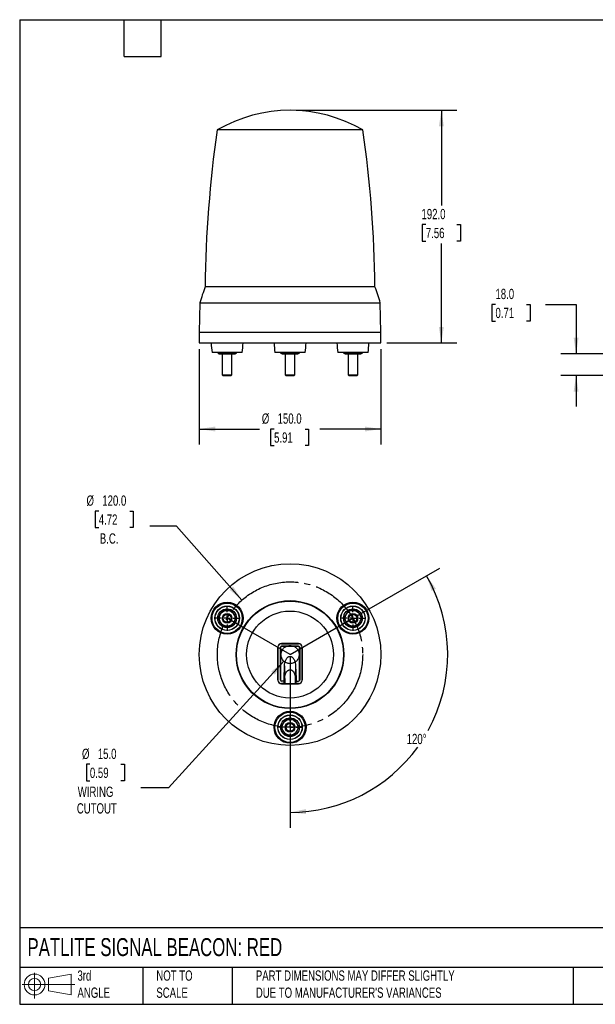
# Model space of a CAD drawing. Header units: millimetres. Extents: x 25 to 1092, y 25 to 838.
# Tile 1 of 2: x 25 to 501, y 25 to 838. Entities that reach past the tile are written whole.
import ezdxf

# ---------------------------------------------------------------- set-up
doc = ezdxf.new("R2010")
doc.units = ezdxf.units.MM
doc.header["$LTSCALE"] = 4
doc.linetypes.add('SLD-Center', pattern=[19.05, 15.24, -1.27, 1.27, -1.27])
doc.linetypes.add('SLD-Solid', pattern=[0])
doc.layers.add('CENTER', color=40, linetype='SLD-Center')
doc.layers.add('SLD-DEFPOINTS', color=7, linetype='Continuous')
doc.layers.add('DIMENSIONS', color=140, linetype='SLD-Solid', lineweight=25)
doc.layers.add('TEXT', color=140, linetype='SLD-Solid', lineweight=25)
doc.styles.add('SLDTEXTSTYLE0', font='TXT', dxfattribs={"width": 0.7})
doc.dimstyles.new('SLDDIMSTYLE0', dxfattribs={"dimtxt": 8.632031, "dimasz": 13.208, "dimexe": 0, "dimexo": 0.0625, "dimgap": 2.158008, "dimtad": 0, "dimtih": 1, "dimtoh": 1, "dimrnd": 1e-09, "dimzin": 4, "dimdsep": 46, "dimtxsty": 'SLDTEXTSTYLE0', "dimsah": 1, "dimcen": 0.09, "dimadec": 0, "dimazin": 1, "dimtfac": 1, "dimtofl": 0, "dimtmove": 0, "dimatfit": 3, "dimfxl": 0, "dimfrac": 2, "dimtolj": 1, "dimtzin": 12, "dimarcsym": 0})
doc.dimstyles.new('SLDDIMSTYLE1', dxfattribs={"dimtxt": 8.632031, "dimasz": 13.208, "dimexe": 0, "dimexo": 0.0625, "dimgap": 2.158008, "dimtad": 0, "dimtih": 1, "dimtoh": 1, "dimrnd": 1e-09, "dimzin": 4, "dimdsep": 46, "dimtxsty": 'SLDTEXTSTYLE0', "dimsah": 1, "dimcen": 0.09, "dimadec": 0, "dimazin": 1, "dimtfac": 1, "dimtmove": 0, "dimatfit": 0, "dimfxl": 0, "dimfrac": 2, "dimtolj": 1, "dimtzin": 12, "dimarcsym": 0})
doc.dimstyles.new('SLDDIMSTYLE3', dxfattribs={"dimtxt": 8.632031, "dimasz": 13.208, "dimexe": 0, "dimexo": 0.0625, "dimgap": 2.158008, "dimtad": 0, "dimtih": 1, "dimtoh": 1, "dimrnd": 1e-09, "dimzin": 4, "dimdsep": 46, "dimtxsty": 'SLDTEXTSTYLE0', "dimsah": 1, "dimcen": 0, "dimadec": 0, "dimazin": 1, "dimtfac": 1, "dimtofl": 0, "dimtmove": 0, "dimatfit": 3, "dimfxl": 0, "dimfrac": 2, "dimtolj": 1, "dimtzin": 12, "dimarcsym": 0})
doc.dimstyles.new('SLDDIMSTYLE4', dxfattribs={"dimtxt": 8.632031, "dimasz": 13.208, "dimexe": 0, "dimexo": 0.0625, "dimgap": 2.158008, "dimtad": 0, "dimtih": 1, "dimtoh": 1, "dimdec": 4, "dimlfac": 4, "dimzin": 12, "dimdsep": 46, "dimtxsty": 'SLDTEXTSTYLE0', "dimsah": 1, "dimcen": 0.09, "dimadec": 0, "dimazin": 3, "dimtfac": 1, "dimtdec": 0, "dimtofl": 0, "dimtmove": 0, "dimatfit": 3, "dimfxl": 0, "dimfrac": 2, "dimtolj": 1, "dimtzin": 12, "dimarcsym": 0})

# ---------------------------------------------------------------- blocks, each defined once
blk = doc.blocks.new('Block11')
at = {"color": 7, "linetype": 'SLD-Solid', "lineweight": 18}
for p, q in [((10.35, 21.24), (10.35, 0)), ((21.92, 16.67), (40.7, 20.13)), ((21.92, 6.38), (21.92, 16.67)), ((40.7, 20.13), (40.7, 2.93)), ((0, 11.53), (43.49, 11.53)), ((21.92, 6.38), (40.7, 2.93))]:
    blk.add_line(p, q, dxfattribs=at)
for radius in [8.6, 5.14]:
    blk.add_circle((10.35, 11.53), radius, dxfattribs=at)
blk = doc.blocks.new('Block12')
at = {"layer": 'SLD-DEFPOINTS'}
blk.add_blockref('Block11', (0, 0), dxfattribs=at)
blk = doc.blocks.new('_D')
at = {"layer": 'DIMENSIONS'}
for p, q in [((173.73, 566.3), (173.73, 487.6)), ((323.73, 566.3), (323.73, 487.6)), ((173.73, 500.3), (223.5, 500.3)), ((235.54, 500.3), (232.64, 500.3)), ((232.64, 500.3), (232.64, 486.58)), ((261.19, 500.3), (264.09, 500.3)), ((264.09, 500.3), (264.09, 486.58)), ((323.73, 500.3), (273.23, 500.3)), ((232.64, 486.58), (235.54, 486.58)), ((264.09, 486.58), (261.19, 486.58))]:
    blk.add_line(p, q, dxfattribs=at)
for points in [[(173.73, 500.3), (186.94, 498.27), (186.94, 502.33)], [(323.73, 500.3), (310.52, 502.33), (310.52, 498.27)]]:
    blk.add_solid(points, dxfattribs=at)
at = {"layer": 'DIMENSIONS', "char_height": 8.467, "attachment_point": 1, "style": 'SLDTEXTSTYLE0'}
for s, insert in [('%%c', (225.43, 513.15)), ('150.0', (238.46, 513.15)), ('5.91', (235.54, 497.5))]:
    blk.add_mtext(s, dxfattribs=dict(at, insert=insert))
blk = doc.blocks.new('_D_1')
at = {"layer": 'DIMENSIONS'}
for p, q in [((253.81, 763.38), (386.43, 763.38)), ((373.73, 763.38), (373.73, 684.81)), ((360.91, 669.16), (358.01, 669.16)), ((358.01, 669.16), (358.01, 655.44)), ((386.56, 669.16), (389.46, 669.16)), ((389.46, 669.16), (389.46, 655.44)), ((358.01, 655.44), (360.91, 655.44)), ((373.73, 571.38), (373.73, 653.5)), ((389.46, 655.44), (386.56, 655.44)), ((328.81, 571.38), (386.43, 571.38))]:
    blk.add_line(p, q, dxfattribs=at)
for points in [[(373.73, 763.38), (371.7, 750.17), (375.76, 750.17)], [(373.73, 571.38), (375.76, 584.59), (371.7, 584.59)]]:
    blk.add_solid(points, dxfattribs=at)
at = {"layer": 'DIMENSIONS', "char_height": 8.467, "attachment_point": 1, "style": 'SLDTEXTSTYLE0'}
for s, insert in [('192.0', (357.32, 682)), ('7.56', (360.91, 666.35))]:
    blk.add_mtext(s, dxfattribs=dict(at, insert=insert))
blk = doc.blocks.new('_D_2')
at = {"layer": 'DIMENSIONS'}
for p, q in [((418.42, 603.18), (415.53, 603.18)), ((415.53, 603.18), (415.53, 589.46)), ((444.08, 603.18), (446.97, 603.18)), ((446.97, 603.18), (446.97, 589.46)), ((459.63, 603.18), (485.03, 603.18)), ((485.03, 603.18), (485.03, 562.38)), ((415.53, 589.46), (418.42, 589.46)), ((446.97, 589.46), (444.08, 589.46)), ((562.54, 562.38), (472.33, 562.38)), ((565.73, 544.38), (472.33, 544.38)), ((485.03, 544.38), (485.03, 518.98))]:
    blk.add_line(p, q, dxfattribs=at)
for points in [[(485.03, 562.38), (487.07, 575.59), (483, 575.59)], [(485.03, 544.38), (483, 531.17), (487.07, 531.17)]]:
    blk.add_solid(points, dxfattribs=at)
at = {"layer": 'DIMENSIONS', "char_height": 8.467, "attachment_point": 1, "style": 'SLDTEXTSTYLE0'}
for s, insert in [('18.0', (418.42, 616.03)), ('0.71', (418.42, 600.37))]:
    blk.add_mtext(s, dxfattribs=dict(at, insert=insert))
blk = doc.blocks.new('_D_5')
at = {"layer": 'DIMENSIONS'}
for p, q in [((90.71, 432.61), (87.81, 432.61)), ((87.81, 432.61), (87.81, 418.89)), ((116.36, 432.61), (119.26, 432.61)), ((119.26, 432.61), (119.26, 418.89)), ((87.81, 418.89), (90.71, 418.89)), ((119.26, 418.89), (116.36, 418.89)), ((155.05, 420.08), (132.82, 420.08)), ((208.99, 359.05), (155.05, 420.08))]:
    blk.add_line(p, q, dxfattribs=at)
blk.add_solid([(208.99, 359.05), (201.77, 370.29), (198.72, 367.6)], dxfattribs=at)
at = {"layer": 'DIMENSIONS', "char_height": 8.467, "attachment_point": 1, "style": 'SLDTEXTSTYLE0'}
for s, insert in [('%%c', (80.61, 445.46)), ('120.0', (93.64, 445.46)), ('4.72', (90.71, 429.81)), ('B.C.', (91.61, 414.16))]:
    blk.add_mtext(s, dxfattribs=dict(at, insert=insert))
blk = doc.blocks.new('_D_6')
at = {"layer": 'DIMENSIONS'}
for p, q in [((305.09, 346.64), (372.52, 385.57)), ((248.73, 249.02), (248.73, 171.15))]:
    blk.add_line(p, q, dxfattribs=at)
for start, end in [(331.2623, 30), (270, 324.11679)]:
    blk.add_arc((248.73, 314.1), 130.24, start, end, dxfattribs=at)
for points in [[(361.53, 379.22), (365.74, 366.53), (369.35, 368.39)], [(248.73, 183.85), (262.03, 182.49), (261.82, 186.55)]]:
    blk.add_solid(points, dxfattribs=at)
at = {"layer": 'DIMENSIONS', "insert": (345.07, 248.67), "char_height": 8.467, "attachment_point": 1, "style": 'SLDTEXTSTYLE0'}
blk.add_mtext('120°', dxfattribs=at)
blk = doc.blocks.new('_D_7')
at = {"layer": 'DIMENSIONS'}
for p, q in [((243.68, 308.56), (148.41, 204.15)), ((83.4, 223.54), (80.5, 223.54)), ((80.5, 223.54), (80.5, 209.82)), ((109.05, 223.54), (111.95, 223.54)), ((111.95, 223.54), (111.95, 209.82)), ((80.5, 209.82), (83.4, 209.82)), ((111.95, 209.82), (109.05, 209.82)), ((148.41, 204.15), (125.45, 204.15))]:
    blk.add_line(p, q, dxfattribs=at)
blk.add_solid([(243.68, 308.56), (233.27, 300.17), (236.28, 297.43)], dxfattribs=at)
at = {"layer": 'DIMENSIONS', "char_height": 8.467, "attachment_point": 1, "style": 'SLDTEXTSTYLE0'}
for s, insert in [('%%c', (76.88, 236.39)), ('15.0', (89.91, 236.39)), ('0.59', (83.4, 220.74)), ('WIRING', (73.35, 205.09)), ('CUTOUT', (72.61, 191.37))]:
    blk.add_mtext(s, dxfattribs=dict(at, insert=insert))
blk = doc.blocks.new('SW_CENTERMARKSYMBOL_0')
at = {"layer": 'CENTER', "color": 0}
for p, q in [((0, 5.08), (0, 10.29)), ((-5.08, 0), (-10.29, 0)), ((0, 0), (-2.54, 0)), ((0, 0), (0, 2.54)), ((0, 0), (0, -2.54)), ((0, 0), (2.54, 0)), ((5.08, 0), (10.29, 0)), ((0, -5.08), (0, -10.29))]:
    blk.add_line(p, q, dxfattribs=at)
blk = doc.blocks.new('SW_CENTERMARKSYMBOL_1')
at = {"layer": 'CENTER', "color": 0}
for p, q in [((0, 5.08), (0, 10.29)), ((-5.08, 0), (-10.29, 0)), ((0, 0), (-2.54, 0)), ((0, 0), (0, 2.54)), ((0, 0), (0, -2.54)), ((0, 0), (2.54, 0)), ((5.08, 0), (10.29, 0)), ((0, -5.08), (0, -10.29))]:
    blk.add_line(p, q, dxfattribs=at)
blk = doc.blocks.new('SW_CENTERMARKSYMBOL_2')
at = {"layer": 'CENTER', "color": 0}
for p, q in [((0, 5.08), (0, 10.29)), ((-5.08, 0), (-10.29, 0)), ((0, 0), (-2.54, 0)), ((0, 0), (0, 2.54)), ((0, 0), (0, -2.54)), ((0, 0), (2.54, 0)), ((5.08, 0), (10.29, 0)), ((0, -5.08), (0, -10.29))]:
    blk.add_line(p, q, dxfattribs=at)

msp = doc.modelspace()

# ---------------------------------------------------------------- linework, layer by layer
for p, q in [((220.434118, 747.159263), (188.485372, 747.159263)), ((308.978682, 747.159263), (220.434118, 747.159263)), ((310.675315, 617.704763), (178.567221, 617.704763)), ((318.896833, 617.704763), (310.675315, 617.704763)), ((174.150949, 604.379012), (173.732027, 580.379012)), ((174.150949, 604.379012), (213.701226, 604.379012)), ((213.701226, 604.379012), (323.313105, 604.379012)), ((323.732027, 580.379012), (323.313105, 604.379012)), ((173.732027, 580.379012), (173.732027, 571.379012)), ((173.732027, 580.379012), (323.732027, 580.379012)), ((323.732027, 571.379012), (323.732027, 580.379012)), ((173.732027, 571.379012), (248.732027, 571.379012)), ((248.732027, 571.379012), (323.732027, 571.379012)), ((185.945185, 563.379012), (184.270503, 563.379012)), ((209.270503, 563.379012), (185.945185, 563.379012)), ((189.258916, 562.963052), (190.270503, 562.379012)), ((189.264949, 563.379012), (189.264949, 562.959569)), ((192.770503, 562.379012), (192.770503, 545.069512)), ((193.017726, 563.379012), (193.017726, 562.959569)), ((200.52328, 562.959569), (200.52328, 563.379012)), ((200.770503, 545.069512), (200.770503, 562.379012)), ((203.270503, 562.379012), (204.28209, 562.963052)), ((204.276056, 563.379012), (204.276056, 562.959569)), ((261.232027, 563.379012), (236.232027, 563.379012)), ((241.22044, 562.963052), (242.232027, 562.379012)), ((241.226474, 562.959569), (241.226474, 563.379012)), ((244.732027, 562.379012), (244.732027, 545.069512)), ((244.97925, 563.379012), (244.97925, 562.959569)), ((252.484804, 562.959569), (252.484804, 563.379012)), ((252.732027, 545.069512), (252.732027, 562.379012)), ((255.232027, 562.379012), (256.243614, 562.963052)), ((256.237581, 563.379012), (256.237581, 562.959569)), ((311.518869, 563.379012), (288.193551, 563.379012)), ((293.181964, 562.963052), (294.193551, 562.379012)), ((293.187998, 562.959569), (293.187998, 563.379012)), ((296.693551, 562.379012), (296.693551, 545.069512)), ((296.940775, 563.379012), (296.940775, 562.959569)), ((304.446328, 563.379012), (304.446328, 562.959569)), ((304.693551, 545.069512), (304.693551, 562.379012)), ((307.193551, 562.379012), (308.205138, 562.963052)), ((308.199105, 563.379012), (308.199105, 562.959569)), ((313.193551, 563.379012), (311.518869, 563.379012)), ((192.770503, 545.069512), (193.461003, 544.379012)), ((192.770503, 545.069512), (200.234604, 545.069512)), ((200.080003, 544.379012), (200.770503, 545.069512)), ((200.234604, 545.069512), (200.770503, 545.069512)), ((244.732027, 545.069512), (245.422527, 544.379012)), ((244.732027, 545.069512), (245.267925, 545.069512)), ((245.267925, 545.069512), (252.732027, 545.069512)), ((252.041527, 544.379012), (252.732027, 545.069512)), ((296.693551, 545.069512), (297.384051, 544.379012)), ((296.693551, 545.069512), (304.693551, 545.069512)), ((304.003051, 544.379012), (304.693551, 545.069512)), ((193.461003, 544.379012), (199.636614, 544.379012)), ((199.636614, 544.379012), (200.080003, 544.379012)), ((245.422527, 544.379012), (245.865916, 544.379012)), ((245.865916, 544.379012), (252.041527, 544.379012)), ((297.384051, 544.379012), (304.003051, 544.379012)), ((238.655201, 320.096206), (238.655201, 293.096206)), ((238.740757, 320.096206), (238.655201, 320.096206)), ((238.740757, 293.096206), (238.740757, 320.096206)), ((240.754099, 293.096206), (240.754099, 320.096206)), ((240.782027, 320.096206), (240.754099, 320.096206)), ((240.782027, 320.096206), (240.782027, 293.096206)), ((255.732027, 323.173032), (241.732027, 323.173032)), ((241.732027, 323.173032), (241.732027, 323.087476)), ((241.732027, 323.087476), (255.732027, 323.087476)), ((241.782027, 321.096206), (241.782027, 321.124135)), ((241.782027, 321.124135), (255.682027, 321.124135)), ((255.682027, 321.096206), (241.782027, 321.096206)), ((255.682027, 321.096206), (255.682027, 321.124135)), ((255.732027, 323.087476), (255.732027, 323.173032)), ((256.682027, 293.096206), (256.682027, 320.096206)), ((256.682027, 320.096206), (256.709955, 320.096206)), ((256.709955, 320.096206), (256.709955, 293.096206)), ((258.808853, 320.096206), (258.723297, 320.096206)), ((258.723297, 320.096206), (258.723297, 293.096206)), ((258.808853, 293.096206), (258.808853, 320.096206)), ((248.732027, 312.601485), (248.732027, 301.602963)), ((243.746773, 294.468988), (244.232027, 304.679286)), ((244.232027, 304.679286), (244.232027, 304.807257)), ((244.232027, 304.679286), (244.232027, 294.86793)), ((253.232027, 304.679286), (253.232027, 304.807257)), ((253.232027, 304.679286), (253.232027, 294.86793)), ((253.232027, 304.679286), (253.717281, 294.468988)), ((238.655201, 293.096206), (238.740757, 293.096206)), ((240.782027, 293.096206), (240.754099, 293.096206)), ((243.746773, 292.096206), (243.746773, 294.468988)), ((243.746773, 294.468988), (244.249151, 294.468988)), ((244.249151, 291.102238), (244.249151, 294.468988)), ((244.344545, 294.468988), (244.344545, 290.27081)), ((253.119509, 290.27081), (253.119509, 294.468326)), ((253.214903, 294.469087), (253.214903, 291.102238)), ((253.214903, 294.468988), (253.717281, 294.468988)), ((253.717281, 294.468988), (253.717281, 292.096206)), ((256.682027, 293.096206), (256.709955, 293.096206)), ((258.723297, 293.096206), (258.808853, 293.096206)), ((241.732027, 290.104937), (241.732027, 290.019381)), ((243.886755, 290.104937), (241.732027, 290.104937)), ((241.732027, 290.019381), (255.732027, 290.019381)), ((243.746773, 292.096206), (241.782027, 292.096206)), ((241.782027, 292.096206), (241.782027, 292.068278)), ((243.886755, 292.068278), (241.782027, 292.068278)), ((243.746773, 292.096206), (243.886755, 292.068278)), ((243.886755, 291.822604), (243.886755, 292.068278)), ((243.886755, 290.862963), (243.886755, 291.822604)), ((243.886755, 290.530534), (243.886755, 290.862963)), ((243.886755, 290.461879), (243.886755, 290.530534)), ((243.886755, 290.461879), (243.886755, 290.104937)), ((244.249151, 290.249585), (243.886755, 290.104937)), ((244.249151, 290.249585), (244.249151, 291.102238)), ((244.344545, 290.27081), (253.119509, 290.27081)), ((253.214903, 291.102238), (253.214903, 290.249585)), ((253.577299, 290.104937), (253.214903, 290.249585)), ((253.717281, 292.096206), (253.577299, 292.068278)), ((253.577299, 291.822604), (253.577299, 292.068278)), ((253.577299, 292.068278), (255.682027, 292.068278)), ((253.577299, 291.822604), (253.577299, 290.530534)), ((253.577299, 290.530534), (253.577299, 290.461879)), ((253.577299, 290.104937), (253.577299, 290.461879)), ((255.732027, 290.104937), (253.577299, 290.104937)), ((253.717281, 292.096206), (255.682027, 292.096206)), ((255.682027, 292.096206), (255.682027, 292.068278)), ((255.732027, 290.019381), (255.732027, 290.104937))]:
    msp.add_line(p, q)
for centre, radius in [((248.732027, 314.096206), 75), ((248.732027, 314.096206), 44.517647), ((248.732027, 314.096206), 44.170006), ((196.770503, 344.096206), 13.2), ((196.770503, 344.096206), 12.5), ((196.770503, 344.096206), 10.10473), ((196.770503, 344.096206), 9.980799), ((196.770503, 344.096206), 7.75), ((248.732027, 314.096206), 35.891553), ((300.693551, 344.096206), 13.2), ((300.693551, 344.096206), 12.5), ((300.693551, 344.096206), 10.10473), ((300.693551, 344.096206), 9.980799), ((300.693551, 344.096206), 7.75), ((196.770503, 344.096206), 4), ((196.770503, 344.096206), 3.3095), ((300.693551, 344.096206), 4), ((300.693551, 344.096206), 3.3095), ((248.732027, 254.096206), 13.2), ((248.732027, 254.096206), 12.5), ((248.732027, 254.096206), 10.10473), ((248.732027, 254.096206), 9.980799), ((248.732027, 254.096206), 7.75), ((248.732027, 254.096206), 4), ((248.732027, 254.096206), 3.3095)]:
    msp.add_circle(centre, radius)
for centre, radius, start, end in [((248.732027, 643.379012), 120, 59.863918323, 120.136081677), ((1178.501062, 606.202064), 1000, 171.896760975, 179.340929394), ((-681.037008, 606.202064), 1000, 0.659070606, 8.103239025), ((461.050095, 516.692756), 300, 160.323645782, 163.005043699), ((36.413959, 516.692756), 300, 16.994956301, 19.676354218), ((283.459537, 576.088678), 100, 182.699438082, 187.301851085), ((110.081469, 576.088678), 100, 352.698148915, 357.300561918), ((335.421061, 576.088678), 100, 182.699438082, 187.301851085), ((162.042993, 576.088678), 100, 352.698148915, 357.300561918), ((387.382585, 576.088678), 100, 182.699438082, 187.301851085), ((214.004517, 576.088678), 100, 352.698148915, 357.300561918), ((241.732027, 320.096206), 3.076826, 90, 180), ((241.732027, 320.096206), 2.99127, 90, 180), ((241.782027, 320.096206), 1.027928, 90, 180), ((241.782027, 320.096206), 1, 90, 180), ((255.682027, 320.096206), 1.027928, 0, 90), ((255.682027, 320.096206), 1, 0, 90), ((255.732027, 320.096206), 3.076826, 0, 90), ((255.732027, 320.096206), 2.99127, 0, 90), ((241.732027, 293.096206), 3.076826, 180, 270), ((241.732027, 293.096206), 2.99127, 180, 270), ((241.782027, 293.096206), 1.027928, 180, 270), ((241.782027, 293.096206), 1, 180, 270), ((255.682027, 293.096206), 1, 270, 0), ((255.682027, 293.096206), 1.027928, 270, 0), ((255.732027, 293.096206), 3.076826, 270, 0), ((255.732027, 293.096206), 2.99127, 270, 0)]:
    msp.add_arc(centre, radius, start, end)
for points, knots in [([(191.141338, 562.379012), (190.822631, 562.379012), (190.507091, 562.43404), (189.881312, 562.636211), (189.57075, 562.783015), (189.264949, 562.959569)], [0, 0, 0, 0, 0.5, 0.5, 1, 1, 1, 1]), ([(190.319057, 562.379012), (190.30392, 562.379012), (190.233224, 562.379012), (190.503499, 562.379012), (190.931159, 562.379012), (191.141338, 562.379012)], [0, 0, 0, 0, 0.1216901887, 0.5683432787, 1, 1, 1, 1]), ([(193.017726, 562.959569), (192.712366, 562.783269), (192.402877, 562.63677), (191.77549, 562.43394), (191.459317, 562.379012), (191.141338, 562.379012)], [0, 0, 0, 0, 0.5, 0.5, 1, 1, 1, 1]), ([(191.141338, 562.379012), (191.412171, 562.379012), (191.751949, 562.379012), (192.554813, 562.379012), (193.017726, 562.379012), (194.02328, 562.379012), (194.565295, 562.379012), (195.668404, 562.379012), (196.228836, 562.379012), (196.770503, 562.379012)], [0, 0, 0, 0, 0.25, 0.25, 0.5, 0.5, 0.75, 0.75, 1, 1, 1, 1]), ([(196.770503, 562.379012), (196.133089, 562.379012), (195.502009, 562.43404), (194.250452, 562.636211), (193.629328, 562.783015), (193.017726, 562.959569)], [0, 0, 0, 0, 0.5, 0.5, 1, 1, 1, 1]), ([(200.52328, 562.959569), (199.912559, 562.783269), (199.293581, 562.63677), (198.038807, 562.43394), (197.406461, 562.379012), (196.770503, 562.379012)], [0, 0, 0, 0, 0.5, 0.5, 1, 1, 1, 1]), ([(196.770503, 562.379012), (197.312169, 562.379012), (197.872601, 562.379012), (198.97571, 562.379012), (199.517726, 562.379012), (200.52328, 562.379012), (200.986192, 562.379012), (201.789057, 562.379012), (202.128835, 562.379012), (202.399668, 562.379012)], [0, 0, 0, 0, 0.25, 0.25, 0.5, 0.5, 0.75, 0.75, 1, 1, 1, 1]), ([(202.399668, 562.379012), (202.080961, 562.379012), (201.765421, 562.43404), (201.139643, 562.636211), (200.82908, 562.783015), (200.52328, 562.959569)], [0, 0, 0, 0, 0.5, 0.5, 1, 1, 1, 1]), ([(204.276056, 562.959569), (203.970696, 562.783269), (203.661206, 562.63677), (203.033817, 562.433939), (202.717648, 562.379012), (202.399668, 562.379012)], [0, 0, 0, 0, 0.5, 0.5, 1, 1, 1, 1]), ([(202.399668, 562.379012), (202.679371, 562.379012), (203.187071, 562.379012), (203.211213, 562.379012), (203.222055, 562.379012)], [0, 0, 0, 0, 0.5509228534, 1, 1, 1, 1]), ([(243.102862, 562.379012), (242.784155, 562.379012), (242.468615, 562.43404), (241.842837, 562.636211), (241.532274, 562.783015), (241.226474, 562.959569)], [0, 0, 0, 0, 0.5, 0.5, 1, 1, 1, 1]), ([(242.280582, 562.379012), (242.265445, 562.379012), (242.194748, 562.379012), (242.465023, 562.379012), (242.892683, 562.379012), (243.102862, 562.379012)], [0, 0, 0, 0, 0.1216901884, 0.5683432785, 1, 1, 1, 1]), ([(244.97925, 562.959569), (244.67389, 562.783269), (244.3644, 562.63677), (243.737011, 562.433939), (243.420842, 562.379012), (243.102862, 562.379012)], [0, 0, 0, 0, 0.5, 0.5, 1, 1, 1, 1]), ([(243.102862, 562.379012), (243.373467, 562.379012), (243.712958, 562.379012), (244.515332, 562.379012), (244.978046, 562.379012), (245.983469, 562.379012), (246.525554, 562.379012), (247.629104, 562.379012), (248.189904, 562.379012), (248.732027, 562.379012)], [0, 0, 0, 0, 0.25, 0.25, 0.5, 0.5, 0.75, 0.75, 1, 1, 1, 1]), ([(248.732027, 562.379012), (248.094617, 562.379012), (247.463537, 562.43404), (246.211974, 562.636212), (245.59085, 562.783015), (244.97925, 562.959569)], [0, 0, 0, 0, 0.5, 0.5, 1, 1, 1, 1]), ([(252.484804, 562.959569), (251.874083, 562.783269), (251.255105, 562.63677), (250.000332, 562.43394), (249.367985, 562.379012), (248.732027, 562.379012)], [0, 0, 0, 0, 0.5, 0.5, 1, 1, 1, 1]), ([(248.732027, 562.379012), (249.273694, 562.379012), (249.834126, 562.379012), (250.937235, 562.379012), (251.47925, 562.379012), (252.484804, 562.379012), (252.947716, 562.379012), (253.750581, 562.379012), (254.090359, 562.379012), (254.361192, 562.379012)], [0, 0, 0, 0, 0.25, 0.25, 0.5, 0.5, 0.75, 0.75, 1, 1, 1, 1]), ([(254.361192, 562.379012), (254.042485, 562.379012), (253.726945, 562.43404), (253.101167, 562.636211), (252.790605, 562.783015), (252.484804, 562.959569)], [0, 0, 0, 0, 0.5, 0.5, 1, 1, 1, 1]), ([(256.237581, 562.959569), (255.93222, 562.783269), (255.622731, 562.63677), (254.995344, 562.43394), (254.679171, 562.379012), (254.361192, 562.379012)], [0, 0, 0, 0, 0.5, 0.5, 1, 1, 1, 1]), ([(254.361192, 562.379012), (254.641062, 562.379012), (255.148795, 562.379012), (255.17273, 562.379012), (255.183472, 562.379012)], [0, 0, 0, 0, 0.5512154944, 1, 1, 1, 1]), ([(295.064386, 562.379012), (294.745679, 562.379012), (294.430139, 562.43404), (293.804361, 562.636211), (293.493799, 562.783015), (293.187998, 562.959569)], [0, 0, 0, 0, 0.5, 0.5, 1, 1, 1, 1]), ([(294.242106, 562.379012), (294.226969, 562.379012), (294.156272, 562.379012), (294.426547, 562.379012), (294.854207, 562.379012), (295.064386, 562.379012)], [0, 0, 0, 0, 0.1216901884, 0.5683432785, 1, 1, 1, 1]), ([(296.940775, 562.959569), (296.635414, 562.783269), (296.325925, 562.63677), (295.698538, 562.43394), (295.382365, 562.379012), (295.064386, 562.379012)], [0, 0, 0, 0, 0.5, 0.5, 1, 1, 1, 1]), ([(295.064386, 562.379012), (295.335219, 562.379012), (295.674997, 562.379012), (296.477862, 562.379012), (296.940775, 562.379012), (297.946328, 562.379012), (298.488344, 562.379012), (299.591453, 562.379012), (300.151885, 562.379012), (300.693551, 562.379012)], [0, 0, 0, 0, 0.25, 0.25, 0.5, 0.5, 0.75, 0.75, 1, 1, 1, 1]), ([(300.693551, 562.379012), (300.056137, 562.379012), (299.425058, 562.43404), (298.173501, 562.636211), (297.552376, 562.783015), (296.940775, 562.959569)], [0, 0, 0, 0, 0.5, 0.5, 1, 1, 1, 1]), ([(304.446328, 562.959569), (303.835608, 562.783269), (303.216629, 562.63677), (301.961856, 562.43394), (301.329509, 562.379012), (300.693551, 562.379012)], [0, 0, 0, 0, 0.5, 0.5, 1, 1, 1, 1]), ([(300.693551, 562.379012), (301.235218, 562.379012), (301.79565, 562.379012), (302.898759, 562.379012), (303.440775, 562.379012), (304.446328, 562.379012), (304.909241, 562.379012), (305.712105, 562.379012), (306.051883, 562.379012), (306.322716, 562.379012)], [0, 0, 0, 0, 0.25, 0.25, 0.5, 0.5, 0.75, 0.75, 1, 1, 1, 1]), ([(306.322716, 562.379012), (306.004009, 562.379012), (305.68847, 562.43404), (305.062691, 562.636211), (304.752129, 562.783015), (304.446328, 562.959569)], [0, 0, 0, 0, 0.5, 0.5, 1, 1, 1, 1]), ([(308.199105, 562.959569), (307.893745, 562.783269), (307.584255, 562.63677), (306.956869, 562.43394), (306.640696, 562.379012), (306.322716, 562.379012)], [0, 0, 0, 0, 0.5, 0.5, 1, 1, 1, 1]), ([(306.322716, 562.379012), (306.602586, 562.379012), (307.110319, 562.379012), (307.134255, 562.379012), (307.144997, 562.379012)], [0, 0, 0, 0, 0.5512154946, 1, 1, 1, 1]), ([(191.141338, 347.346206), (191.412171, 347.815304), (191.751949, 348.266264), (192.554813, 349.07649), (193.017726, 349.435093), (194.02328, 350.01565), (194.565295, 350.237243), (195.668404, 350.527431), (196.228836, 350.596206), (196.770503, 350.596206)], [0, 0, 0, 0, 0.25, 0.25, 0.5, 0.5, 0.75, 0.75, 1, 1, 1, 1]), ([(193.017726, 350.596206), (192.712366, 350.067307), (192.402877, 349.531256), (191.77549, 348.44459), (191.459317, 347.896962), (191.141338, 347.346206)], [0, 0, 0, 0, 0.5, 0.5, 1, 1, 1, 1]), ([(196.770503, 350.596206), (196.133089, 350.596206), (195.502009, 350.596206), (194.250452, 350.596206), (193.629328, 350.596206), (193.017726, 350.596206)], [0, 0, 0, 0, 0.5, 0.5, 1, 1, 1, 1]), ([(200.52328, 350.596206), (199.912559, 350.596206), (199.293581, 350.596206), (198.038807, 350.596206), (197.406461, 350.596206), (196.770503, 350.596206)], [0, 0, 0, 0, 0.5, 0.5, 1, 1, 1, 1]), ([(196.770503, 350.596206), (197.312169, 350.596206), (197.872601, 350.527431), (198.97571, 350.237243), (199.517726, 350.01565), (200.52328, 349.435093), (200.986192, 349.07649), (201.789057, 348.266264), (202.128835, 347.815304), (202.399668, 347.346206)], [0, 0, 0, 0, 0.25, 0.25, 0.5, 0.5, 0.75, 0.75, 1, 1, 1, 1]), ([(202.399668, 347.346206), (202.080961, 347.898223), (201.765421, 348.444754), (201.139643, 349.528634), (200.82908, 350.066544), (200.52328, 350.596206)], [0, 0, 0, 0, 0.5, 0.5, 1, 1, 1, 1]), ([(296.940775, 350.596206), (296.635414, 350.067307), (296.325925, 349.531256), (295.698538, 348.44459), (295.382365, 347.896962), (295.064386, 347.346206)], [0, 0, 0, 0, 0.5, 0.5, 1, 1, 1, 1]), ([(295.064386, 347.346206), (295.335219, 347.815304), (295.674997, 348.266264), (296.477862, 349.07649), (296.940775, 349.435093), (297.946328, 350.01565), (298.488344, 350.237243), (299.591453, 350.527431), (300.151885, 350.596206), (300.693551, 350.596206)], [0, 0, 0, 0, 0.25, 0.25, 0.5, 0.5, 0.75, 0.75, 1, 1, 1, 1]), ([(300.693551, 350.596206), (300.056137, 350.596206), (299.425058, 350.596206), (298.173501, 350.596206), (297.552376, 350.596206), (296.940775, 350.596206)], [0, 0, 0, 0, 0.5, 0.5, 1, 1, 1, 1]), ([(300.693551, 350.596206), (301.235218, 350.596206), (301.79565, 350.527431), (302.898759, 350.237243), (303.440775, 350.01565), (304.446328, 349.435093), (304.909241, 349.07649), (305.712105, 348.266264), (306.051883, 347.815304), (306.322716, 347.346206)], [0, 0, 0, 0, 0.25, 0.25, 0.5, 0.5, 0.75, 0.75, 1, 1, 1, 1]), ([(304.446328, 350.596206), (303.835608, 350.596206), (303.216629, 350.596206), (301.961856, 350.596206), (301.329509, 350.596206), (300.693551, 350.596206)], [0, 0, 0, 0, 0.5, 0.5, 1, 1, 1, 1]), ([(306.322716, 347.346206), (306.004009, 347.898223), (305.68847, 348.444754), (305.062691, 349.528634), (304.752129, 350.066544), (304.446328, 350.596206)], [0, 0, 0, 0, 0.5, 0.5, 1, 1, 1, 1]), ([(191.141338, 347.346206), (190.822631, 346.79419), (190.507091, 346.247659), (189.881312, 345.163779), (189.57075, 344.625869), (189.264949, 344.096206)], [0, 0, 0, 0, 0.5, 0.5, 1, 1, 1, 1]), ([(189.264949, 344.096206), (189.57031, 343.567307), (189.879799, 343.031256), (190.507185, 341.94459), (190.823359, 341.396962), (191.141338, 340.846206)], [0, 0, 0, 0, 0.5, 0.5, 1, 1, 1, 1]), ([(191.141338, 340.846206), (190.870504, 341.315304), (190.64985, 341.83504), (190.349606, 342.935454), (190.270503, 343.51565), (190.270503, 344.676763), (190.349606, 345.256959), (190.64985, 346.357373), (190.870504, 346.877109), (191.141338, 347.346206)], [0, 0, 0, 0, 0.25, 0.25, 0.5, 0.5, 0.75, 0.75, 1, 1, 1, 1]), ([(202.399668, 347.346206), (202.670273, 346.877504), (202.890846, 346.358146), (203.19114, 345.258269), (203.270372, 344.678229), (203.270634, 343.517116), (203.191659, 342.936765), (202.891465, 341.835813), (202.670729, 341.315699), (202.399668, 340.846206)], [0, 0, 0, 0, 0.25, 0.25, 0.5, 0.5, 0.75, 0.75, 1, 1, 1, 1]), ([(204.276056, 344.096206), (203.970696, 344.625106), (203.661206, 345.161158), (203.033817, 346.247828), (202.717648, 346.79545), (202.399668, 347.346206)], [0, 0, 0, 0, 0.5, 0.5, 1, 1, 1, 1]), ([(202.399668, 340.846206), (202.718373, 341.39822), (203.033913, 341.944751), (203.659695, 343.028637), (203.970257, 343.566546), (204.276056, 344.096206)], [0, 0, 0, 0, 0.5, 0.5, 1, 1, 1, 1]), ([(295.064386, 347.346206), (294.745679, 346.79419), (294.430139, 346.247659), (293.804361, 345.163779), (293.493799, 344.625869), (293.187998, 344.096206)], [0, 0, 0, 0, 0.5, 0.5, 1, 1, 1, 1]), ([(293.187998, 344.096206), (293.493358, 343.567307), (293.802847, 343.031256), (294.430234, 341.94459), (294.746407, 341.396962), (295.064386, 340.846206)], [0, 0, 0, 0, 0.5, 0.5, 1, 1, 1, 1]), ([(295.064386, 340.846206), (294.793553, 341.315304), (294.572899, 341.83504), (294.272654, 342.935454), (294.193551, 343.51565), (294.193551, 344.676763), (294.272654, 345.256959), (294.572899, 346.357373), (294.793553, 346.877109), (295.064386, 347.346206)], [0, 0, 0, 0, 0.25, 0.25, 0.5, 0.5, 0.75, 0.75, 1, 1, 1, 1]), ([(306.322716, 347.346206), (306.59355, 346.877109), (306.814204, 346.357373), (307.114448, 345.256959), (307.193551, 344.676763), (307.193551, 343.51565), (307.114448, 342.935454), (306.814204, 341.83504), (306.59355, 341.315304), (306.322716, 340.846206)], [0, 0, 0, 0, 0.25, 0.25, 0.5, 0.5, 0.75, 0.75, 1, 1, 1, 1]), ([(308.199105, 344.096206), (307.893745, 344.625106), (307.584255, 345.161157), (306.956869, 346.247823), (306.640696, 346.79545), (306.322716, 347.346206)], [0, 0, 0, 0, 0.5, 0.5, 1, 1, 1, 1]), ([(306.322716, 340.846206), (306.641423, 341.398223), (306.956963, 341.944754), (307.582742, 343.028634), (307.893304, 343.566544), (308.199105, 344.096206)], [0, 0, 0, 0, 0.5, 0.5, 1, 1, 1, 1]), ([(191.141338, 340.846206), (191.460045, 340.29419), (191.775585, 339.747659), (192.401363, 338.663779), (192.711925, 338.125869), (193.017726, 337.596206)], [0, 0, 0, 0, 0.5, 0.5, 1, 1, 1, 1]), ([(196.770503, 337.596206), (196.228836, 337.596206), (195.668404, 337.664982), (194.565295, 337.95517), (194.02328, 338.176763), (193.017726, 338.75732), (192.554813, 339.115923), (191.751949, 339.926149), (191.412171, 340.377109), (191.141338, 340.846206)], [0, 0, 0, 0, 0.25, 0.25, 0.5, 0.5, 0.75, 0.75, 1, 1, 1, 1]), ([(193.017726, 337.596206), (193.628446, 337.596206), (194.247425, 337.596206), (195.502198, 337.596206), (196.134545, 337.596206), (196.770503, 337.596206)], [0, 0, 0, 0, 0.5, 0.5, 1, 1, 1, 1]), ([(202.399668, 340.846206), (202.128835, 340.377109), (201.789057, 339.926149), (200.986192, 339.115923), (200.52328, 338.75732), (199.517726, 338.176763), (198.97571, 337.95517), (197.872601, 337.664982), (197.312169, 337.596206), (196.770503, 337.596206)], [0, 0, 0, 0, 0.25, 0.25, 0.5, 0.5, 0.75, 0.75, 1, 1, 1, 1]), ([(196.770503, 337.596206), (197.407917, 337.596206), (198.038997, 337.596206), (199.290553, 337.596206), (199.911678, 337.596206), (200.52328, 337.596206)], [0, 0, 0, 0, 0.5, 0.5, 1, 1, 1, 1]), ([(200.52328, 337.596206), (200.82864, 338.125106), (201.138129, 338.661157), (201.765516, 339.747823), (202.081689, 340.29545), (202.399668, 340.846206)], [0, 0, 0, 0, 0.5, 0.5, 1, 1, 1, 1]), ([(295.064386, 340.846206), (295.383091, 340.294193), (295.698631, 339.747662), (296.324413, 338.663776), (296.634975, 338.125867), (296.940775, 337.596206)], [0, 0, 0, 0, 0.5, 0.5, 1, 1, 1, 1]), ([(300.693551, 337.596206), (300.15234, 337.596206), (299.592277, 337.664864), (298.489608, 337.95474), (297.947663, 338.176144), (296.941979, 338.756473), (296.478868, 339.115042), (295.675512, 339.925494), (295.335448, 340.376714), (295.064386, 340.846206)], [0, 0, 0, 0, 0.25, 0.25, 0.5, 0.5, 0.75, 0.75, 1, 1, 1, 1]), ([(296.940775, 337.596206), (297.551496, 337.596206), (298.170474, 337.596206), (299.425254, 337.596206), (300.057592, 337.596206), (300.693551, 337.596206)], [0, 0, 0, 0, 0.5, 0.5, 1, 1, 1, 1]), ([(306.322716, 340.846206), (306.051883, 340.377109), (305.712105, 339.926149), (304.909241, 339.115923), (304.446328, 338.75732), (303.440775, 338.176763), (302.898759, 337.95517), (301.79565, 337.664982), (301.235218, 337.596206), (300.693551, 337.596206)], [0, 0, 0, 0, 0.25, 0.25, 0.5, 0.5, 0.75, 0.75, 1, 1, 1, 1]), ([(300.693551, 337.596206), (301.330965, 337.596206), (301.962045, 337.596206), (303.213602, 337.596206), (303.834727, 337.596206), (304.446328, 337.596206)], [0, 0, 0, 0, 0.5, 0.5, 1, 1, 1, 1]), ([(304.446328, 337.596206), (304.751688, 338.125106), (305.061178, 338.661157), (305.688564, 339.747823), (306.004737, 340.29545), (306.322716, 340.846206)], [0, 0, 0, 0, 0.5, 0.5, 1, 1, 1, 1]), ([(244.232027, 304.807257), (244.232027, 305.628638), (244.305057, 306.439951), (244.608767, 308.04084), (244.841591, 308.836365), (245.342152, 309.954954), (245.536455, 310.319483), (245.986916, 311.005062), (246.240895, 311.324666), (246.684169, 311.753824), (246.842617, 311.888061), (247.175533, 312.12705), (247.350971, 312.232914), (247.724109, 312.410851), (247.918782, 312.48106), (248.31729, 312.576127), (248.524211, 312.601485), (248.732027, 312.601485)], [0, 0, 0, 0, 0.25, 0.25, 0.5, 0.5, 0.625, 0.625, 0.75, 0.75, 0.8125, 0.8125, 0.875, 0.875, 0.9375, 0.9375, 1, 1, 1, 1]), ([(248.732027, 312.601485), (248.940234, 312.601485), (249.143678, 312.57661), (249.541994, 312.482091), (249.738906, 312.411222), (250.111026, 312.234019), (250.287086, 312.128068), (250.622551, 311.887275), (250.780893, 311.752881), (251.222304, 311.325429), (251.478366, 311.003642), (251.930762, 310.314217), (252.1224, 309.953848), (252.621542, 308.83841), (252.854953, 308.042228), (253.158942, 306.440617), (253.232027, 305.628961), (253.232027, 304.807257)], [0, 0, 0, 0, 0.0625, 0.0625, 0.125, 0.125, 0.1875, 0.1875, 0.25, 0.25, 0.375, 0.375, 0.5, 0.5, 0.75, 0.75, 1, 1, 1, 1]), ([(244.50225, 296.468988), (244.624916, 297.054103), (244.788972, 297.622476), (245.216496, 298.71901), (245.478439, 299.247787), (245.985487, 299.994787), (246.171095, 300.231273), (246.581638, 300.668151), (246.809069, 300.870266), (247.176008, 301.125738), (247.302999, 301.203393), (247.567781, 301.341392), (247.70675, 301.402141), (248.134428, 301.550327), (248.428259, 301.602963), (248.732027, 301.602963)], [0, 0, 0, 0, 0.25, 0.25, 0.5, 0.5, 0.625, 0.625, 0.75, 0.75, 0.8125, 0.8125, 0.875, 0.875, 1, 1, 1, 1]), ([(248.732027, 301.602963), (249.034369, 301.602963), (249.326727, 301.550819), (249.752163, 301.404173), (249.890947, 301.343861), (250.156009, 301.206318), (250.283444, 301.128705), (250.529366, 300.957956), (250.648194, 300.864406), (250.873061, 300.667707), (250.979776, 300.56415), (251.285309, 300.24017), (251.469655, 300.006568), (251.976549, 299.263738), (252.241218, 298.73324), (252.672902, 297.63006), (252.839214, 297.053742), (252.961804, 296.468988)], [0, 0, 0, 0, 0.125, 0.125, 0.1875, 0.1875, 0.25, 0.25, 0.3125, 0.3125, 0.375, 0.375, 0.5, 0.5, 0.75, 0.75, 1, 1, 1, 1]), ([(244.232027, 296.468988), (244.232027, 296.356325), (244.232027, 296.234563), (244.232027, 296.037879), (244.232027, 295.969982), (244.232027, 295.864635), (244.232027, 295.811086), (244.232027, 295.747087), (244.232027, 295.719333), (244.232027, 295.700759), (244.232027, 295.689176), (244.232027, 295.454865), (244.232027, 295.183197), (244.232027, 294.86793)], [0, 0, 0, 0, 0.25, 0.25, 0.375, 0.375, 0.4375, 0.46875, 0.484375, 0.484375, 0.5, 0.5, 1, 1, 1, 1]), ([(244.232027, 294.86793), (244.232027, 294.780126), (244.232408, 294.693473), (244.235369, 294.579404), (244.236786, 294.543557), (244.241408, 294.48798), (244.244738, 294.468988), (244.249151, 294.468988)], [0, 0, 0, 0, 0.5, 0.5, 0.75, 0.75, 1, 1, 1, 1]), ([(244.344545, 294.468988), (244.344545, 294.804043), (244.353457, 295.139097), (244.39843, 295.807649), (244.433411, 296.140628), (244.50225, 296.468988)], [0, 0, 0, 0, 0.5, 0.5, 1, 1, 1, 1]), ([(252.961804, 296.468988), (253.030601, 296.14083), (253.065685, 295.807024), (253.110625, 295.138382), (253.119509, 294.803419), (253.119509, 294.468326)], [0, 0, 0, 0, 0.5, 0.5, 1, 1, 1, 1]), ([(253.214903, 294.469087), (253.216981, 294.468988), (253.218859, 294.472946), (253.221384, 294.484821), (253.222574, 294.492242), (253.223656, 294.50189), (253.224354, 294.508816), (253.224761, 294.513381), (253.226036, 294.528898), (253.226932, 294.543653), (253.228102, 294.569292), (253.228644, 294.582988), (253.229123, 294.597998), (253.229428, 294.608296), (253.22961, 294.614996), (253.231365, 294.683607), (253.232027, 294.766706), (253.232027, 294.86793)], [0, 0, 0, 0, 0.125, 0.125, 0.1875, 0.21875, 0.21875, 0.25, 0.25, 0.375, 0.375, 0.4375, 0.46875, 0.46875, 0.5, 0.5, 1, 1, 1, 1]), ([(243.102862, 257.346206), (243.373467, 257.814909), (243.712958, 258.26561), (244.515332, 259.07561), (244.978046, 259.434247), (245.983469, 260.01503), (246.525554, 260.236812), (247.629104, 260.527312), (248.189904, 260.596206), (248.732027, 260.596206)], [0, 0, 0, 0, 0.25, 0.25, 0.5, 0.5, 0.75, 0.75, 1, 1, 1, 1]), ([(244.97925, 260.596206), (244.67389, 260.067306), (244.3644, 259.531255), (243.737011, 258.444584), (243.420842, 257.896963), (243.102862, 257.346206)], [0, 0, 0, 0, 0.5, 0.5, 1, 1, 1, 1]), ([(248.732027, 260.596206), (248.094617, 260.596206), (247.463537, 260.596206), (246.211974, 260.596206), (245.59085, 260.596206), (244.97925, 260.596206)], [0, 0, 0, 0, 0.5, 0.5, 1, 1, 1, 1]), ([(248.732027, 260.596206), (249.273694, 260.596206), (249.834126, 260.527431), (250.937235, 260.237243), (251.47925, 260.01565), (252.484804, 259.435093), (252.947716, 259.07649), (253.750581, 258.266264), (254.090359, 257.815304), (254.361192, 257.346206)], [0, 0, 0, 0, 0.25, 0.25, 0.5, 0.5, 0.75, 0.75, 1, 1, 1, 1]), ([(252.484804, 260.596206), (251.874083, 260.596206), (251.255105, 260.596206), (250.000332, 260.596206), (249.367985, 260.596206), (248.732027, 260.596206)], [0, 0, 0, 0, 0.5, 0.5, 1, 1, 1, 1]), ([(254.361192, 257.346206), (254.042485, 257.898223), (253.726945, 258.444754), (253.101167, 259.528634), (252.790605, 260.066544), (252.484804, 260.596206)], [0, 0, 0, 0, 0.5, 0.5, 1, 1, 1, 1]), ([(243.102862, 257.346206), (242.784155, 256.79419), (242.468615, 256.247659), (241.842837, 255.163779), (241.532274, 254.625869), (241.226474, 254.096206)], [0, 0, 0, 0, 0.5, 0.5, 1, 1, 1, 1]), ([(241.226474, 254.096206), (241.531834, 253.567307), (241.841323, 253.031256), (242.46871, 251.94459), (242.784883, 251.396962), (243.102862, 250.846206)], [0, 0, 0, 0, 0.5, 0.5, 1, 1, 1, 1]), ([(243.102862, 250.846206), (242.832029, 251.315304), (242.611374, 251.83504), (242.31113, 252.935454), (242.232027, 253.51565), (242.232027, 254.676763), (242.31113, 255.256959), (242.611374, 256.357373), (242.832029, 256.877109), (243.102862, 257.346206)], [0, 0, 0, 0, 0.25, 0.25, 0.5, 0.5, 0.75, 0.75, 1, 1, 1, 1]), ([(256.237581, 254.096206), (255.93222, 254.625106), (255.622731, 255.161157), (254.995344, 256.247823), (254.679171, 256.79545), (254.361192, 257.346206)], [0, 0, 0, 0, 0.5, 0.5, 1, 1, 1, 1]), ([(254.361192, 257.346206), (254.632026, 256.877109), (254.85268, 256.357373), (255.152924, 255.256959), (255.232027, 254.676763), (255.232027, 253.51565), (255.152924, 252.935454), (254.85268, 251.83504), (254.632026, 251.315304), (254.361192, 250.846206)], [0, 0, 0, 0, 0.25, 0.25, 0.5, 0.5, 0.75, 0.75, 1, 1, 1, 1]), ([(254.361192, 250.846206), (254.679899, 251.398223), (254.995439, 251.944754), (255.621217, 253.028634), (255.93178, 253.566544), (256.237581, 254.096206)], [0, 0, 0, 0, 0.5, 0.5, 1, 1, 1, 1]), ([(243.102862, 250.846206), (243.421569, 250.29419), (243.737109, 249.747659), (244.362887, 248.663779), (244.67345, 248.125869), (244.97925, 247.596206)], [0, 0, 0, 0, 0.5, 0.5, 1, 1, 1, 1]), ([(248.732027, 247.596206), (248.19036, 247.596206), (247.629928, 247.664982), (246.526819, 247.95517), (245.984804, 248.176763), (244.97925, 248.75732), (244.516338, 249.115923), (243.713473, 249.926149), (243.373695, 250.377109), (243.102862, 250.846206)], [0, 0, 0, 0, 0.25, 0.25, 0.5, 0.5, 0.75, 0.75, 1, 1, 1, 1]), ([(244.97925, 247.596206), (245.589971, 247.596206), (246.208949, 247.596206), (247.463723, 247.596206), (248.096069, 247.596206), (248.732027, 247.596206)], [0, 0, 0, 0, 0.5, 0.5, 1, 1, 1, 1]), ([(254.361192, 250.846206), (254.090359, 250.377109), (253.750581, 249.926149), (252.947716, 249.115923), (252.484804, 248.75732), (251.47925, 248.176763), (250.937235, 247.95517), (249.834126, 247.664982), (249.273694, 247.596206), (248.732027, 247.596206)], [0, 0, 0, 0, 0.25, 0.25, 0.5, 0.5, 0.75, 0.75, 1, 1, 1, 1]), ([(248.732027, 247.596206), (249.369441, 247.596206), (250.000521, 247.596206), (251.252078, 247.596206), (251.873202, 247.596206), (252.484804, 247.596206)], [0, 0, 0, 0, 0.5, 0.5, 1, 1, 1, 1]), ([(252.484804, 247.596206), (252.790164, 248.125106), (253.099653, 248.661157), (253.72704, 249.747823), (254.043213, 250.29545), (254.361192, 250.846206)], [0, 0, 0, 0, 0.5, 0.5, 1, 1, 1, 1])]:
    msp.add_open_spline(points, degree=3, knots=knots)
for points in [[(244.50225, 296.468988), (244.314776, 296.468988), (244.232027, 296.468988), (244.232027, 296.468988)], [(244.249151, 294.468988), (244.266631, 294.468988), (244.297944, 294.468988), (244.344545, 294.468988)], [(253.232027, 296.468988), (253.232027, 296.468988), (253.149278, 296.468988), (252.961804, 296.468988)], [(253.119509, 294.468326), (253.16611, 294.468997), (253.197423, 294.46899), (253.214903, 294.469087)], [(244.344545, 290.27081), (244.298864, 290.263811), (244.267066, 290.256736), (244.249151, 290.249585)], [(253.214903, 290.249585), (253.196988, 290.256736), (253.16519, 290.263811), (253.119509, 290.27081)]]:
    msp.add_open_spline(points, degree=3)
at = {"layer": 'CENTER'}
for p, q in [((248.732027, 314.096206), (196.770503, 344.096206)), ((248.732027, 314.096206), (300.693551, 344.096206)), ((248.732027, 312.601485), (248.732027, 254.096206))]:
    msp.add_line(p, q, dxfattribs=at)
at = {"layer": 'CENTER', "linetype": 'SLD-Center'}
for radius in [60, 7.5]:
    msp.add_circle((248.732027, 314.096206), radius, dxfattribs=at)
at = {"layer": 'TEXT'}
for p, q in [((25.4, 838.2), (1092.2, 838.2)), ((25.4, 838.2), (25.4, 25.4)), ((111.76, 807.72), (111.76, 838.2)), ((142.24, 807.72), (142.24, 838.2)), ((111.76, 807.72), (142.24, 807.72)), ((1092.2, 88.504431), (25.4, 88.504431)), ((1092.2, 55.88), (25.4, 55.88)), ((127, 55.88), (127, 25.4)), ((200.846512, 55.88), (200.846512, 25.4)), ((482.585911, 55.88), (482.585911, 25.4)), ((25.4, 25.4), (1092.2, 25.4))]:
    msp.add_line(p, q, dxfattribs=at)

# ---------------------------------------------------------------- block references
at = {"layer": 'CENTER'}
for name, p in [('SW_CENTERMARKSYMBOL_1', (196.770503, 344.096206)), ('SW_CENTERMARKSYMBOL_0', (300.693551, 344.096206)), ('SW_CENTERMARKSYMBOL_2', (248.732027, 254.096206))]:
    msp.add_blockref(name, p, dxfattribs=at)
at = {"layer": 'SLD-DEFPOINTS'}
msp.add_blockref('Block12', (27.351754, 30.215421), dxfattribs=at)

# ---------------------------------------------------------------- texts
at = {"layer": 'TEXT', "attachment_point": 1, "style": 'SLDTEXTSTYLE0'}
for s, insert, char_height in [('PATLITE SIGNAL BEACON: RED', (31.862937, 80.025548), 14.81666667), ('3rd^JANGLE', (73.128543, 53.350676), 8.4666667), ('NOT TO^JSCALE', (138.300646, 53.350677), 8.46666667), ("PART DIMENSIONS MAY DIFFER SLIGHTLY ^JDUE TO MANUFACTURER'S VARIANCES", (220.477138, 53.363098), 8.46666667)]:
    msp.add_mtext(s, dxfattribs=dict(at, insert=insert, char_height=char_height))

# ---------------------------------------------------------------- dimensions: what is measured, and where the dimension line sits
at = {"layer": 'DIMENSIONS'}
for base, p1, p2, dimstyle, picture, middle in [((373.732027, 763.379012), (323.732027, 571.379012), (248.732027, 763.379012), 'SLDDIMSTYLE0', '_D_1', (373.732027, 669.155119)), ((485.033281, 544.379012), (567.622889, 562.379012), (570.813389, 544.379012), 'SLDDIMSTYLE1', '_D_2', (485.033281, 603.179124))]:
    dim = msp.add_linear_dim(base=base, p1=p1, p2=p2, angle=90, dimstyle=dimstyle, dxfattribs=at)
    dim.commit()
    dim.dimension.update_dxf_attribs({"geometry": picture, "text_midpoint": middle, "dimtype": 160})
dim = msp.add_linear_dim(base=(173.732027, 500.302907), p1=(323.732027, 571.379012), p2=(173.732027, 571.379012), text='%%c<>', dimstyle='SLDDIMSTYLE0', dxfattribs=at)
dim.commit()
dim.dimension.update_dxf_attribs({"geometry": '_D', "text_midpoint": (248.362091, 500.302907), "dimtype": 160})
for p1, p2, text, picture, middle in [((288.470841, 269.142601), (208.993213, 359.049812), '<>\\PB.C.', '_D_5', (103.538271, 424.537257)), ((253.787261, 319.636478), (243.676793, 308.555935), '<>\\PWIRING\\PCUTOUT', '_D_7', (96.22187, 208.608618))]:
    dim = msp.add_diameter_dim_2p(p1=p1, p2=p2, text=text, dimstyle='SLDDIMSTYLE3', dxfattribs=at)
    dim.commit()
    dim.dimension.update_dxf_attribs({"geometry": picture, "text_midpoint": middle, "dimtype": 163})
dim = msp.add_angular_dim_2l(base=(307.979612, 198.108663), line1=((248.732027, 254.096206), (248.732027, 312.601485)), line2=((300.693551, 344.096206), (248.732027, 314.096206)), dimstyle='SLDDIMSTYLE4', dxfattribs=at)
dim.commit()
dim.dimension.update_dxf_attribs({"geometry": '_D_6', "text_midpoint": (358.894694, 244.615466), "dimtype": 162})

doc.saveas('drawing.dxf')
